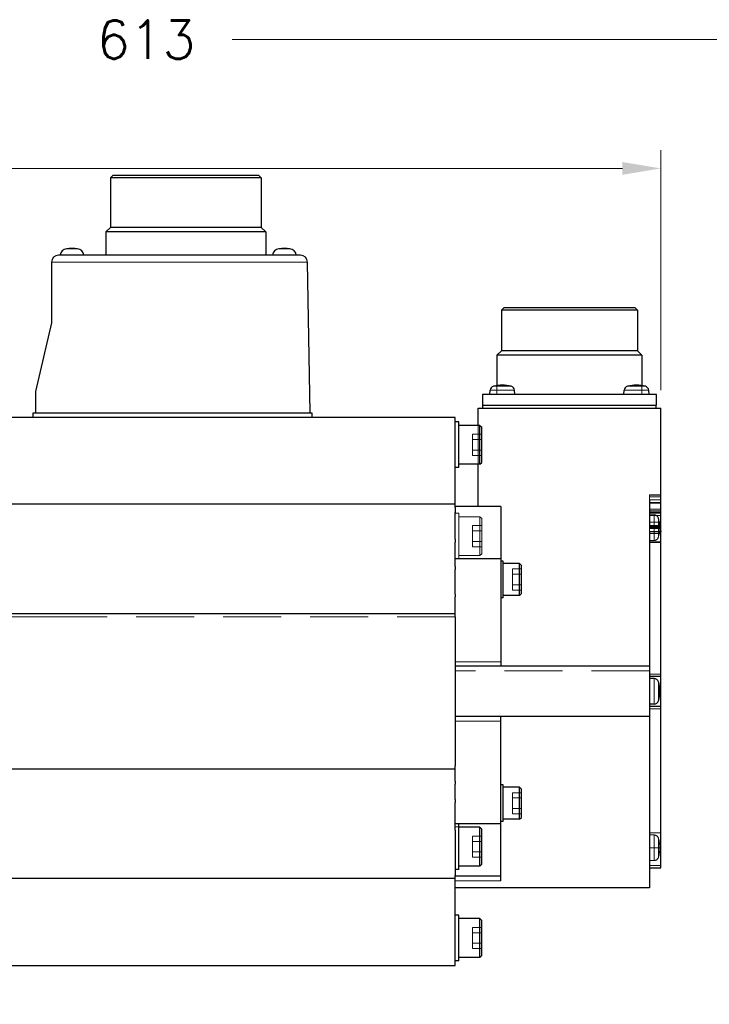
# Model space of a CAD drawing. Extents: x 47048 to 48775, y 4691 to 5879.
# Tile 5 of 28: x 47493 to 47644, y 5185 to 5401. Entities that reach past the tile are written whole.
import ezdxf

# ---------------------------------------------------------------- set-up
doc = ezdxf.new("R2010")
doc.units = 0
doc.header["$LTSCALE"] = 25.4
doc.linetypes.add('DASHED', pattern=[0.75, 0.5, -0.25])
doc.linetypes.add('DASHEDBIDOT', pattern=[12.4, 3, -3, 0.2, -3, 0.2, -3])
doc.layers.get('0').update_dxf_attribs({"linetype": 'CONTINUOUS'})
doc.layers.get('Defpoints').update_dxf_attribs({"linetype": 'CONTINUOUS'})
doc.layers.add('ATA-DIM', color=252, linetype='CONTINUOUS', lineweight=25)
doc.layers.add('Layer0000', color=7, linetype='CONTINUOUS', lineweight=25)
doc.styles.get("Standard").update_dxf_attribs({"font": 'simplex.shx'})
doc.dimstyles.new('ata_A1', dxfattribs={"dimtxt": 4.2, "dimasz": 4.2, "dimexe": 2, "dimexo": 2, "dimgap": 2, "dimtad": 0, "dimtih": 1, "dimtoh": 1, "dimdec": 6, "dimdsep": 46, "dimtxsty": 'Standard', "dimcen": 0, "dimclrd": 252, "dimclre": 252, "dimclrt": 4, "dimadec": 6, "dimazin": 2, "dimtfac": 1, "dimtdec": 6, "dimtofl": 0, "dimtmove": 0, "dimatfit": 3, "dimfxl": 0, "dimtolj": 1, "dimtzin": 0, "dimlwd": 0, "dimlwe": 0, "dimarcsym": 0})

# ---------------------------------------------------------------- blocks, each defined once
blk = doc.blocks.new('*D12137')
at = {"layer": 'ATA-DIM', "color": 252, "lineweight": 0}
for p, q in [((47208.04, 5328.39), (47208.04, 5372.42)), ((47633.84, 5319.89), (47633.84, 5372.42)), ((47216.44, 5368.42), (47400.14, 5368.42)), ((47625.44, 5368.42), (47441.74, 5368.42))]:
    blk.add_line(p, q, dxfattribs=at)
at = {"layer": 'ATA-DIM', "color": 252}
for points in [[(47216.44, 5369.82), (47216.44, 5367.02), (47208.04, 5368.42)], [(47625.44, 5367.02), (47625.44, 5369.82), (47633.84, 5368.42)]]:
    blk.add_solid(points, dxfattribs=at)
at = {"layer": 'Defpoints', "color": 0}
for p in [(47633.84, 5368.42), (47208.04, 5324.39), (47633.84, 5315.89)]:
    blk.add_point(p, dxfattribs=at)
at = {"layer": 'ATA-DIM', "color": 4, "ltscale": 0.2, "insert": (47420.94, 5368.42), "char_height": 8.4, "attachment_point": 5}
blk.add_mtext('\\A1;425.8', dxfattribs=at)
blk = doc.blocks.new('*D12136')
at = {"color": 0}
for p in [(47821.04, 5396.64), (47208.04, 5299.39), (47821.04, 5175.39)]:
    blk.add_point(p, dxfattribs=at)
at = {"layer": 'ATA-DIM', "color": 252, "lineweight": 0}
for p, q in [((47208.04, 5303.39), (47208.04, 5400.64)), ((47821.04, 5179.39), (47821.04, 5400.64)), ((47216.44, 5396.64), (47489.08, 5396.64)), ((47812.64, 5396.64), (47540, 5396.64))]:
    blk.add_line(p, q, dxfattribs=at)
at = {"layer": 'ATA-DIM', "color": 252}
for points in [[(47216.44, 5398.04), (47216.44, 5395.24), (47208.04, 5396.64)], [(47812.64, 5395.24), (47812.64, 5398.04), (47821.04, 5396.64)]]:
    blk.add_solid(points, dxfattribs=at)
at = {"layer": 'ATA-DIM', "color": 4, "ltscale": 0.2, "insert": (47493.08, 5400.84), "char_height": 8.4, "attachment_point": 1}
blk.add_mtext('\\A1;   613', dxfattribs=at)
blk = doc.blocks.new('*D12120')
at = {"color": 0}
for p in [(47821.04, 5396.64), (47208.04, 5299.39), (47821.04, 5175.39)]:
    blk.add_point(p, dxfattribs=at)
at = {"layer": 'ATA-DIM', "color": 252, "lineweight": 0}
for p, q in [((47208.04, 5303.39), (47208.04, 5400.64)), ((47821.04, 5179.39), (47821.04, 5400.64)), ((47216.44, 5396.64), (47489.08, 5396.64)), ((47812.64, 5396.64), (47540, 5396.64))]:
    blk.add_line(p, q, dxfattribs=at)
at = {"layer": 'ATA-DIM', "color": 252}
for points in [[(47216.44, 5398.04), (47216.44, 5395.24), (47208.04, 5396.64)], [(47812.64, 5395.24), (47812.64, 5398.04), (47821.04, 5396.64)]]:
    blk.add_solid(points, dxfattribs=at)
at = {"layer": 'ATA-DIM', "color": 4, "ltscale": 0.2, "insert": (47493.08, 5400.84), "char_height": 8.4, "attachment_point": 1}
blk.add_mtext('\\A1;   613', dxfattribs=at)

msp = doc.modelspace()

# ---------------------------------------------------------------- linework, layer by layer
at = {"layer": 'Layer0000', "color": 7, "linetype": 'Continuous', "lineweight": 25}
for p, q in [((47513.3476631, 5366.3936495), (47513.8476726, 5366.893659)), ((47513.3476631, 5366.3936495), (47513.3476631, 5355.5036495)), ((47546.3316631, 5366.3936495), (47513.3476631, 5366.3936495)), ((47545.8316631, 5366.8936495), (47513.8476631, 5366.8936495)), ((47546.3316631, 5366.3936495), (47545.8316536, 5366.893659)), ((47546.3316631, 5366.3936495), (47546.3316631, 5355.5036495)), ((47512.3396631, 5354.5036495), (47513.3476631, 5355.5036495)), ((47512.3396631, 5354.5036495), (47512.3396631, 5349.3936495)), ((47547.3396631, 5354.5036495), (47512.3396631, 5354.5036495)), ((47546.3316631, 5355.5036495), (47513.3476631, 5355.5036495)), ((47547.3396631, 5354.5036495), (47546.3316631, 5355.5036495)), ((47547.3396631, 5354.5036495), (47547.3396631, 5349.3936495)), ((47506.1415569, 5350.7896956), (47503.7377692, 5350.7896956)), ((47552.6415569, 5350.7896956), (47550.2377692, 5350.7896956)), ((47500.4396631, 5347.8936495), (47500.4396631, 5334.5936495)), ((47554.9656172, 5349.3936495), (47501.9396631, 5349.3936495)), ((47557.0418628, 5314.8936495), (47556.4653887, 5347.9198281)), ((47628.7146631, 5337.3936495), (47598.9646631, 5337.3936495)), ((47598.9646631, 5337.3936495), (47598.9646631, 5328.4936495)), ((47598.9646653, 5337.3936517), (47599.4646648, 5337.8936512)), ((47628.2146631, 5337.8936495), (47599.4646631, 5337.8936495)), ((47628.7146609, 5337.3936517), (47628.2146614, 5337.8936512)), ((47628.7146631, 5337.3936495), (47628.7146631, 5328.4936495)), ((47500.4396631, 5334.5936495), (47496.9396631, 5319.5936495)), ((47597.9646641, 5327.4936505), (47598.9646653, 5328.4936517)), ((47628.7146631, 5328.4936495), (47598.9646631, 5328.4936495)), ((47629.714662, 5327.4936505), (47628.7146609, 5328.4936517)), ((47597.9646631, 5327.4936495), (47597.9646631, 5320.8808935)), ((47629.7146631, 5327.4936495), (47597.9646631, 5327.4936495)), ((47629.7146631, 5327.4936495), (47629.7146631, 5320.8808935)), ((47496.9396631, 5319.5936495), (47496.9396631, 5314.8936495)), ((47596.4096631, 5318.8936499), (47596.4918673, 5319.8332487)), ((47601.909663, 5318.8936499), (47601.8274588, 5319.8332487)), ((47625.7696631, 5318.8936499), (47625.8518673, 5319.8332487)), ((47631.269663, 5318.8936499), (47631.1874588, 5319.8332487)), ((47594.7896631, 5318.8936495), (47594.7896631, 5316.5936495)), ((47632.8896631, 5318.8936495), (47594.7896631, 5318.8936495)), ((47632.8896631, 5316.5936495), (47632.8896631, 5318.8936495)), ((47593.8396631, 5315.8936495), (47633.8396631, 5315.8936495)), ((47593.8396631, 5312.1436495), (47593.8396631, 5315.8936495)), ((47594.7896631, 5316.5936495), (47632.8896631, 5316.5936495)), ((47594.8396631, 5316.5936495), (47594.8396631, 5315.8936495)), ((47632.8396631, 5315.8936495), (47632.8396631, 5316.5936495)), ((47633.8396631, 5295.8692377), (47633.8396631, 5315.8936495)), ((47588.8396631, 5313.8936495), (47434.8396631, 5313.8936495)), ((47496.4396631, 5314.8936495), (47557.4396631, 5314.8936495)), ((47496.4396631, 5313.8936495), (47496.4396631, 5314.8936495)), ((47557.4396631, 5314.8936495), (47557.4396631, 5313.8936495)), ((47588.8396631, 5313.1936495), (47588.8396631, 5313.8936495)), ((47588.8396631, 5298.5590724), (47588.8396631, 5313.1936495)), ((47589.6396631, 5312.8936495), (47588.8396631, 5312.8936495)), ((47589.6396631, 5302.8936495), (47589.6396631, 5312.8936495)), ((47594.2396631, 5312.1436495), (47589.6396631, 5312.1436495)), ((47594.2396631, 5312.1436495), (47594.6396731, 5311.7436395)), ((47594.2396631, 5303.6436495), (47594.2396631, 5312.1436495)), ((47594.6396631, 5304.0436495), (47594.6396631, 5311.7436495)), ((47589.6396631, 5302.8936495), (47588.8396631, 5302.8936495)), ((47594.2396631, 5303.6436495), (47589.6396631, 5303.6436495)), ((47593.8396631, 5294.3936495), (47593.8396631, 5303.6436495)), ((47594.2396631, 5303.6436495), (47594.6396731, 5304.0436595)), ((47588.8396631, 5297.1182523), (47588.8396631, 5298.5590724)), ((47588.8396631, 5295.5065527), (47588.8396631, 5297.1182523)), ((47631.3396631, 5295.8692377), (47631.3396631, 5289.6610577)), ((47633.8396631, 5295.1692377), (47633.8396631, 5295.8692377)), ((47588.8396631, 5294.8936495), (47434.8396631, 5294.8936495)), ((47588.8396631, 5294.8936495), (47588.8396631, 5295.5065527)), ((47588.8396631, 5294.1936495), (47588.8396631, 5294.8936495)), ((47598.8396631, 5294.3936495), (47588.8396631, 5294.3936495)), ((47588.8396631, 5294.1936495), (47588.8396631, 5293.0696317)), ((47598.8396631, 5294.3936495), (47598.8396631, 5291.3936495)), ((47631.3396631, 5295.1692377), (47633.8396631, 5295.1692377)), ((47633.8396631, 5293.8329893), (47633.8396631, 5295.1692377)), ((47633.8396631, 5293.4290763), (47633.8396631, 5293.8329893)), ((47588.8396631, 5292.3700581), (47588.8396631, 5293.0696317)), ((47588.8396631, 5291.9677827), (47588.8396631, 5292.3700581)), ((47588.8396631, 5290.8372011), (47588.8396631, 5291.9677827)), ((47631.3396631, 5293.4290763), (47633.8396631, 5293.4290763)), ((47631.3396631, 5292.5401754), (47632.3632983, 5292.5401754)), ((47633.8396631, 5293.0627646), (47633.8396631, 5293.4290763)), ((47633.8396631, 5292.3937507), (47633.8396631, 5293.0627646)), ((47633.8396631, 5290.9838965), (47633.8396631, 5292.3937507)), ((47588.8396631, 5288.5547242), (47588.8396631, 5290.8372011)), ((47598.8396631, 5291.3936495), (47598.8396631, 5287.1990545)), ((47631.3396631, 5290.2149667), (47633.8396631, 5290.2149667)), ((47631.3396631, 5289.6610577), (47633.8396631, 5289.6610577)), ((47633.8396631, 5290.2149667), (47633.8396631, 5290.9838965)), ((47633.8396631, 5290.1572052), (47633.8396631, 5290.2149667)), ((47633.8396631, 5289.7487018), (47633.8396631, 5290.1572052)), ((47633.8396631, 5289.6610577), (47633.8396631, 5289.7487018)), ((47633.8396631, 5289.0824261), (47633.8396631, 5289.6610577)), ((47588.8396631, 5288.2595299), (47588.8396631, 5288.5547242)), ((47588.8396631, 5287.9172409), (47588.8396631, 5288.2595299)), ((47588.8396631, 5287.2176674), (47588.8396631, 5287.9172409)), ((47588.8396631, 5287.2176674), (47588.8396631, 5286.5696317)), ((47598.8396631, 5287.1990545), (47598.8396631, 5285.7350806)), ((47631.3396631, 5288.8509709), (47631.3396631, 5287.3865815)), ((47633.8396631, 5288.8509709), (47631.3396631, 5288.8509709)), ((47631.3396631, 5287.3865815), (47631.3396631, 5261.0322037)), ((47633.8396631, 5289.0824261), (47633.8396631, 5288.8509709)), ((47633.8396631, 5286.6594072), (47633.8396631, 5288.8509709)), ((47588.8396631, 5285.8700581), (47588.8396631, 5286.5696317)), ((47588.8396631, 5285.6194191), (47588.8396631, 5285.8700581)), ((47588.8396631, 5284.5620475), (47588.8396631, 5285.6194191)), ((47598.8396631, 5285.7350806), (47598.8396631, 5283.5310121)), ((47633.8396631, 5257.6925413), (47633.8396631, 5286.6594072)), ((47588.8396631, 5282.4922588), (47588.8396631, 5284.5620475)), ((47598.8396631, 5282.8936495), (47588.8396631, 5282.8936495)), ((47598.8396631, 5283.5310121), (47598.8396631, 5282.8936495)), ((47598.8396631, 5282.8936495), (47598.8396631, 5279.8936495)), ((47588.8396631, 5282.1263357), (47588.8396631, 5282.4922588)), ((47588.8396631, 5281.9172409), (47588.8396631, 5282.1263357)), ((47588.8396631, 5281.2176674), (47588.8396631, 5281.9172409)), ((47588.8396631, 5281.2176674), (47588.8396631, 5280.5696317)), ((47599.3396631, 5282.3936495), (47598.8396631, 5282.3936495)), ((47599.3396631, 5274.3936495), (47599.3396631, 5282.3936495)), ((47602.9396631, 5281.8936495), (47599.3396631, 5281.8936495)), ((47602.9396631, 5274.8936495), (47602.9396631, 5281.8936495)), ((47602.9396707, 5281.8936419), (47603.3396683, 5281.4936443)), ((47603.3396631, 5275.2936495), (47603.3396631, 5281.4936495)), ((47588.8396631, 5279.8700581), (47588.8396631, 5280.5696317)), ((47588.8396631, 5279.7269926), (47588.8396631, 5279.8700581)), ((47588.8396631, 5278.7375733), (47588.8396631, 5279.7269926)), ((47588.8396631, 5276.4619985), (47588.8396631, 5278.7375733)), ((47598.8396631, 5279.8936495), (47598.8396631, 5278.3936495)), ((47588.8396631, 5276.0257214), (47588.8396631, 5276.4619985)), ((47598.8396631, 5278.3936495), (47598.8396631, 5260.3936495)), ((47588.8396631, 5275.9172409), (47588.8396631, 5276.0257214)), ((47588.8396631, 5275.2176674), (47588.8396631, 5275.9172409)), ((47588.8396631, 5275.2176674), (47588.8396631, 5274.5696317)), ((47588.8396631, 5273.8700581), (47588.8396631, 5274.5696317)), ((47599.3396631, 5274.3936495), (47598.8396631, 5274.3936495)), ((47602.9396631, 5274.8936495), (47599.3396631, 5274.8936495)), ((47602.9396707, 5274.8936571), (47603.3396683, 5275.2936547)), ((47588.8396631, 5273.8082327), (47588.8396631, 5273.8700581)), ((47588.8396631, 5272.8870692), (47588.8396631, 5273.8082327)), ((47588.8396631, 5271.3895309), (47588.8396631, 5272.8870692)), ((47588.8396631, 5270.8936495), (47434.8396631, 5270.8936495)), ((47588.8396631, 5270.8936495), (47588.8396631, 5271.3895309)), ((47588.8396631, 5270.1936495), (47588.8396631, 5270.8936495)), ((47588.8396631, 5270.1936495), (47588.8396631, 5237.5936495)), ((47631.3396631, 5259.3936495), (47588.8396631, 5259.3936495)), ((47598.8396631, 5260.3936495), (47598.8396631, 5259.3936495)), ((47631.3396631, 5261.0322037), (47631.3396631, 5259.3936495)), ((47631.3396631, 5259.3936495), (47631.3396631, 5258.3936495)), ((47631.3396631, 5258.3936495), (47631.3396631, 5249.3936495)), ((47633.8396631, 5257.1436495), (47631.3396631, 5257.1436495)), ((47633.8396631, 5257.1436495), (47633.8396631, 5257.6925413)), ((47633.8396631, 5250.6436495), (47633.8396631, 5257.1436495)), ((47632.3632983, 5256.6936495), (47631.3396631, 5256.6936495)), ((47632.3632983, 5251.0936495), (47631.3396631, 5251.0936495)), ((47631.3396631, 5250.6436495), (47633.8396631, 5250.6436495)), ((47633.8396631, 5250.0947577), (47633.8396631, 5250.6436495)), ((47631.3396631, 5248.3936495), (47588.8396631, 5248.3936495)), ((47598.8396631, 5247.3936495), (47598.8396631, 5248.3936495)), ((47631.3396631, 5249.3936495), (47631.3396631, 5248.3936495)), ((47631.3396631, 5248.3936495), (47631.3396631, 5246.7550953)), ((47633.8396631, 5215.2298302), (47633.8396631, 5250.0947577)), ((47598.8396631, 5229.3936495), (47598.8396631, 5247.3936495)), ((47631.3396631, 5246.7550953), (47631.3396631, 5215.0440544)), ((47588.8396631, 5236.8936495), (47588.8396631, 5237.5936495)), ((47588.8396631, 5236.8936495), (47434.8396631, 5236.8936495)), ((47588.8396631, 5236.3977681), (47588.8396631, 5236.8936495)), ((47588.8396631, 5235.8776312), (47588.8396631, 5236.3977681)), ((47588.8396631, 5234.9678708), (47588.8396631, 5235.8776312)), ((47588.8396631, 5234.9172409), (47588.8396631, 5234.9678708)), ((47588.8396631, 5234.2176674), (47588.8396631, 5234.9172409)), ((47588.8396631, 5234.2176674), (47588.8396631, 5233.5696317)), ((47588.8396631, 5232.8700581), (47588.8396631, 5233.5696317)), ((47599.3396631, 5233.3936495), (47598.8396631, 5233.3936495)), ((47599.3396631, 5225.3936495), (47599.3396631, 5233.3936495)), ((47588.8396631, 5232.7755831), (47588.8396631, 5232.8700581)), ((47588.8396631, 5232.3276132), (47588.8396631, 5232.7755831)), ((47588.8396631, 5231.9719297), (47588.8396631, 5232.3276132)), ((47588.8396631, 5231.0166018), (47588.8396631, 5231.9719297)), ((47602.9396631, 5232.8936495), (47599.3396631, 5232.8936495)), ((47602.9396631, 5225.8936495), (47602.9396631, 5232.8936495)), ((47602.9396707, 5232.8936419), (47603.3396683, 5232.4936443)), ((47603.3396631, 5226.2936495), (47603.3396631, 5232.4936495)), ((47588.8396631, 5230.9172409), (47588.8396631, 5231.0166018)), ((47588.8396631, 5230.2176674), (47588.8396631, 5230.9172409)), ((47588.8396631, 5230.2176674), (47588.8396631, 5229.5696317)), ((47588.8396631, 5228.8700581), (47588.8396631, 5229.5696317)), ((47598.8396631, 5227.8936495), (47598.8396631, 5229.3936495)), ((47588.8396631, 5228.7149534), (47588.8396631, 5228.8700581)), ((47588.8396631, 5228.3138114), (47588.8396631, 5228.7149534)), ((47588.8396631, 5228.024304), (47588.8396631, 5228.3138114)), ((47588.8396631, 5227.1162772), (47588.8396631, 5228.024304)), ((47588.8396631, 5224.0957221), (47588.8396631, 5227.1162772)), ((47598.8396631, 5224.8936495), (47598.8396631, 5227.8936495)), ((47589.6396631, 5224.8936495), (47588.8396631, 5224.8936495)), ((47598.8396631, 5224.8936495), (47589.6396631, 5224.8936495)), ((47589.6396631, 5214.8936495), (47589.6396631, 5224.8936495)), ((47599.3396631, 5225.3936495), (47598.8396631, 5225.3936495)), ((47598.8396631, 5224.256287), (47598.8396631, 5224.8936495)), ((47602.9396631, 5225.8936495), (47599.3396631, 5225.8936495)), ((47602.9396707, 5225.8936571), (47603.3396683, 5226.2936547)), ((47588.8396631, 5223.4895043), (47588.8396631, 5224.0957221)), ((47588.8396631, 5223.4895043), (47588.8396631, 5213.5936495)), ((47594.2396631, 5224.1436495), (47589.6396631, 5224.1436495)), ((47594.2396631, 5224.1436495), (47594.6396731, 5223.7436395)), ((47594.2396631, 5215.6436495), (47594.2396631, 5224.1436495)), ((47594.6396631, 5216.0436495), (47594.6396631, 5223.7436495)), ((47598.8396631, 5222.0522184), (47598.8396631, 5224.256287)), ((47598.8396631, 5220.5882445), (47598.8396631, 5222.0522184)), ((47598.8396631, 5216.3936495), (47598.8396631, 5220.5882445)), ((47594.2396631, 5215.6436495), (47594.6396731, 5216.0436595)), ((47598.8396631, 5213.3936495), (47598.8396631, 5216.3936495)), ((47589.6396631, 5214.8936495), (47588.8396631, 5214.8936495)), ((47594.2396631, 5215.6436495), (47589.6396631, 5215.6436495)), ((47631.3396631, 5215.2274341), (47633.8396631, 5215.2274341)), ((47631.3396631, 5215.0440544), (47631.3396631, 5213.0769862)), ((47633.8396631, 5215.2274341), (47633.8396631, 5215.2298302)), ((47588.8396631, 5212.8936495), (47434.8396631, 5212.8936495)), ((47588.8396631, 5212.8936495), (47588.8396631, 5213.5936495)), ((47598.8396631, 5213.3936495), (47588.8396631, 5213.3936495)), ((47588.8396631, 5212.2807463), (47588.8396631, 5212.8936495)), ((47588.8396631, 5210.6690467), (47588.8396631, 5212.2807463)), ((47598.8396631, 5212.3936495), (47598.8396631, 5213.3936495)), ((47631.3396631, 5213.0769862), (47631.3396631, 5211.8936495)), ((47631.3396631, 5211.8936495), (47631.3396631, 5210.8936495)), ((47631.3396631, 5210.8936495), (47588.8396631, 5210.8936495)), ((47588.8396631, 5209.2282266), (47588.8396631, 5210.6690467)), ((47588.8396631, 5194.5936495), (47588.8396631, 5209.2282266)), ((47589.6396631, 5204.8936495), (47588.8396631, 5204.8936495)), ((47589.6396631, 5194.8936495), (47589.6396631, 5204.8936495)), ((47594.2396631, 5204.1436495), (47589.6396631, 5204.1436495)), ((47594.2396631, 5204.1436495), (47594.6396731, 5203.7436395)), ((47594.2396631, 5195.6436495), (47594.2396631, 5204.1436495)), ((47594.6396631, 5196.0436495), (47594.6396631, 5203.7436495)), ((47589.6396631, 5194.8936495), (47588.8396631, 5194.8936495)), ((47588.8396631, 5193.8936495), (47588.8396631, 5194.5936495)), ((47594.2396631, 5195.6436495), (47589.6396631, 5195.6436495)), ((47594.2396631, 5195.6436495), (47594.6396731, 5196.0436595)), ((47434.8396631, 5193.8936495), (47588.8396631, 5193.8936495))]:
    msp.add_line(p, q, dxfattribs=at)
at = {"layer": 'Layer0000', "color": 7, "linetype": 'DASHED', "lineweight": 18}
for p, q in [((47513.3476631, 5366.3936495), (47529.8396631, 5366.3936495)), ((47529.8396631, 5366.3936495), (47546.3316631, 5366.3936495)), ((47512.3396631, 5354.5036495), (47529.8396631, 5354.5036495)), ((47513.3476631, 5355.5036495), (47529.8396631, 5355.5036495)), ((47529.8396631, 5355.5036495), (47546.3316631, 5355.5036495)), ((47529.8396631, 5354.5036495), (47547.3396631, 5354.5036495)), ((47506.1415569, 5350.7896956), (47503.7377692, 5350.7896956)), ((47503.7377692, 5350.7896956), (47504.9396631, 5350.7896956)), ((47503.7377692, 5350.7896956), (47504.9396631, 5350.7896956)), ((47504.9396631, 5350.7896956), (47506.1415569, 5350.7896956)), ((47504.9396631, 5350.7896956), (47506.1415569, 5350.7896956)), ((47552.6415569, 5350.7896956), (47550.2377692, 5350.7896956)), ((47550.2377692, 5350.7896956), (47551.4396631, 5350.7896956)), ((47550.2377692, 5350.7896956), (47551.4396631, 5350.7896956)), ((47551.4396631, 5350.7896956), (47552.6415569, 5350.7896956)), ((47551.4396631, 5350.7896956), (47552.6415569, 5350.7896956)), ((47598.9646631, 5337.3936495), (47613.8396631, 5337.3936495)), ((47613.8396631, 5337.3936495), (47628.7146631, 5337.3936495)), ((47598.9646631, 5328.4936495), (47613.8396631, 5328.4936495)), ((47613.8396631, 5328.4936495), (47628.7146631, 5328.4936495)), ((47597.9646631, 5327.4936495), (47613.8396631, 5327.4936495)), ((47613.8396631, 5327.4936495), (47629.7146631, 5327.4936495)), ((47597.9646631, 5320.8808935), (47597.9646631, 5318.8936495)), ((47629.7146631, 5320.8808935), (47629.7146631, 5318.8936495)), ((47593.8396631, 5303.6436495), (47593.8396631, 5312.1436495)), ((47594.2396631, 5312.1436495), (47594.2396631, 5307.8936495)), ((47592.6396631, 5310.2030506), (47592.6396631, 5309.04835)), ((47592.6396631, 5310.2030506), (47594.6396631, 5310.2030506)), ((47592.6396631, 5309.04835), (47594.6396631, 5309.04835)), ((47592.6396631, 5309.04835), (47592.6396631, 5306.738949)), ((47594.6396631, 5309.04835), (47592.6396631, 5309.04835)), ((47592.6396631, 5306.738949), (47594.6396631, 5306.738949)), ((47592.6396631, 5306.738949), (47592.6396631, 5305.5842484)), ((47592.6396631, 5306.738949), (47594.6396631, 5306.738949)), ((47594.2396631, 5307.8936495), (47594.2396631, 5303.6436495)), ((47592.6396631, 5305.5842484), (47594.6396631, 5305.5842484)), ((47631.3396631, 5296.9581444), (47633.8396631, 5296.9581444)), ((47631.3396631, 5296.9581444), (47633.8396631, 5296.9581444)), ((47631.3396631, 5296.5188046), (47631.3396631, 5296.9581444)), ((47631.3396631, 5296.8751158), (47631.3396631, 5296.9581444)), ((47631.3396631, 5295.2332439), (47631.3396631, 5296.8751158)), ((47631.3396631, 5293.8329893), (47631.3396631, 5296.5188046)), ((47631.3396631, 5295.1692377), (47631.3396631, 5295.8692377)), ((47593.8396631, 5294.3936495), (47598.8396631, 5294.3936495)), ((47598.8396631, 5294.3936495), (47598.8396631, 5289.0824261)), ((47631.3396631, 5295.1692377), (47631.3396631, 5295.2332439)), ((47631.3396631, 5293.3936495), (47631.3396631, 5293.8329893)), ((47589.6396631, 5292.8936495), (47588.8396631, 5292.8936495)), ((47589.6396631, 5282.8936495), (47589.6396631, 5292.8936495)), ((47594.2396631, 5292.1436495), (47589.6396631, 5292.1436495)), ((47594.2396631, 5292.1436495), (47594.6396731, 5291.7436395)), ((47594.2396631, 5292.1436495), (47594.2396631, 5287.8936495)), ((47594.2396631, 5283.6436495), (47594.2396631, 5292.1436495)), ((47594.6396631, 5284.0436495), (47594.6396631, 5291.7436495)), ((47631.3396631, 5292.9136495), (47631.3396631, 5293.4290763)), ((47631.3396631, 5293.0627646), (47631.3396631, 5293.4290763)), ((47631.3396631, 5293.3936495), (47633.8396631, 5293.3936495)), ((47631.3396631, 5292.3937507), (47631.3396631, 5293.0627646)), ((47631.3396631, 5292.9136495), (47633.8396631, 5292.9136495)), ((47631.3396631, 5290.9838965), (47631.3396631, 5292.3937507)), ((47592.6396631, 5290.2030506), (47592.6396631, 5289.04835)), ((47592.6396631, 5290.2030506), (47594.6396631, 5290.2030506)), ((47631.3396631, 5286.4901755), (47631.3396631, 5290.9838965)), ((47631.3396631, 5289.9063084), (47631.3396631, 5290.2149667)), ((47631.3396631, 5290.1572052), (47631.3396631, 5290.2149667)), ((47631.3396631, 5289.7487022), (47631.3396631, 5290.1572052)), ((47631.3396631, 5288.4964542), (47631.3396631, 5289.9063084)), ((47631.3396631, 5289.6610577), (47631.3396631, 5289.7487022)), ((47633.8396631, 5289.6610577), (47631.3396631, 5289.6610577)), ((47592.6396631, 5289.04835), (47594.6396631, 5289.04835)), ((47592.6396631, 5289.04835), (47592.6396631, 5286.738949)), ((47594.6396631, 5289.04835), (47592.6396631, 5289.04835)), ((47594.2396631, 5287.8936495), (47594.2396631, 5283.6436495)), ((47598.8396631, 5289.0824261), (47598.8396631, 5287.3865818)), ((47598.8396631, 5261.0322037), (47598.8396631, 5287.3865818)), ((47631.3396631, 5288.8509709), (47631.3396631, 5286.6594072)), ((47631.3396631, 5288.8509709), (47633.8396631, 5288.8509709)), ((47631.3396631, 5286.4901754), (47631.3396631, 5288.4964542)), ((47592.6396631, 5286.738949), (47594.6396631, 5286.738949)), ((47592.6396631, 5286.738949), (47592.6396631, 5285.5842484)), ((47592.6396631, 5286.738949), (47594.6396631, 5286.738949)), ((47592.6396631, 5285.5842484), (47594.6396631, 5285.5842484)), ((47631.3396631, 5286.9401754), (47632.3632983, 5286.9401754)), ((47631.3396631, 5286.6594072), (47631.3396631, 5257.6925413)), ((47631.3396631, 5286.4901755), (47633.8396631, 5286.4901755)), ((47631.3396631, 5286.4901754), (47633.8396631, 5286.4901754)), ((47594.2396631, 5283.6436495), (47589.6396631, 5283.6436495)), ((47594.2396631, 5283.6436495), (47594.6396731, 5284.0436595)), ((47598.8396631, 5278.3936495), (47598.8396631, 5282.3936495)), ((47598.8396631, 5278.3936495), (47598.8396631, 5282.3936495)), ((47601.3396631, 5280.7030506), (47601.3396631, 5279.54835)), ((47601.3396631, 5280.7030506), (47603.3396631, 5280.7030506)), ((47601.3396631, 5280.7030506), (47601.3396631, 5279.54835)), ((47601.3396631, 5280.7030506), (47603.3396631, 5280.7030506)), ((47602.9396631, 5281.8936495), (47602.9396631, 5278.3936495)), ((47602.9396631, 5274.8936495), (47602.9396631, 5281.8936495)), ((47602.9396631, 5281.8936495), (47602.9396631, 5278.3936495)), ((47601.3396631, 5279.54835), (47603.3396631, 5279.54835)), ((47601.3396631, 5279.54835), (47601.3396631, 5277.238949)), ((47603.3396631, 5279.54835), (47601.3396631, 5279.54835)), ((47601.3396631, 5279.54835), (47603.3396631, 5279.54835)), ((47601.3396631, 5279.54835), (47601.3396631, 5277.238949)), ((47603.3396631, 5279.54835), (47601.3396631, 5279.54835)), ((47598.8396631, 5274.3936495), (47598.8396631, 5278.3936495)), ((47598.8396631, 5274.3936495), (47598.8396631, 5278.3936495)), ((47601.3396631, 5277.238949), (47603.3396631, 5277.238949)), ((47601.3396631, 5277.238949), (47601.3396631, 5276.0842484)), ((47601.3396631, 5277.238949), (47603.3396631, 5277.238949)), ((47601.3396631, 5277.238949), (47603.3396631, 5277.238949)), ((47601.3396631, 5277.238949), (47601.3396631, 5276.0842484)), ((47601.3396631, 5277.238949), (47603.3396631, 5277.238949)), ((47602.9396631, 5278.3936495), (47602.9396631, 5274.8936495)), ((47602.9396631, 5278.3936495), (47602.9396631, 5274.8936495)), ((47601.3396631, 5276.0842484), (47603.3396631, 5276.0842484)), ((47601.3396631, 5276.0842484), (47603.3396631, 5276.0842484)), ((47598.8396631, 5259.3936495), (47598.8396631, 5261.0322037)), ((47631.3396631, 5257.6925413), (47631.3396631, 5257.1436495)), ((47631.3396631, 5257.1436495), (47631.3396631, 5250.6436495)), ((47631.3396631, 5250.6436495), (47631.3396631, 5250.0947577)), ((47598.8396631, 5246.7550953), (47598.8396631, 5248.3936495)), ((47631.3396631, 5250.0947577), (47631.3396631, 5215.2298302)), ((47598.8396631, 5215.0440544), (47598.8396631, 5246.7550953)), ((47598.8396631, 5229.3936495), (47598.8396631, 5233.3936495)), ((47598.8396631, 5229.3936495), (47598.8396631, 5233.3936495)), ((47601.3396631, 5231.7030506), (47601.3396631, 5230.54835)), ((47601.3396631, 5231.7030506), (47603.3396631, 5231.7030506)), ((47601.3396631, 5231.7030506), (47601.3396631, 5230.54835)), ((47601.3396631, 5231.7030506), (47603.3396631, 5231.7030506)), ((47602.9396631, 5232.8936495), (47602.9396631, 5229.3936495)), ((47602.9396631, 5225.8936495), (47602.9396631, 5232.8936495)), ((47602.9396631, 5232.8936495), (47602.9396631, 5229.3936495)), ((47598.8396631, 5225.3936495), (47598.8396631, 5229.3936495)), ((47598.8396631, 5225.3936495), (47598.8396631, 5229.3936495)), ((47601.3396631, 5230.54835), (47603.3396631, 5230.54835)), ((47601.3396631, 5230.54835), (47601.3396631, 5228.238949)), ((47603.3396631, 5230.54835), (47601.3396631, 5230.54835)), ((47601.3396631, 5230.54835), (47603.3396631, 5230.54835)), ((47601.3396631, 5230.54835), (47601.3396631, 5228.238949)), ((47603.3396631, 5230.54835), (47601.3396631, 5230.54835)), ((47602.9396631, 5229.3936495), (47602.9396631, 5225.8936495)), ((47602.9396631, 5229.3936495), (47602.9396631, 5225.8936495)), ((47601.3396631, 5228.238949), (47603.3396631, 5228.238949)), ((47601.3396631, 5228.238949), (47601.3396631, 5227.0842484)), ((47601.3396631, 5228.238949), (47603.3396631, 5228.238949)), ((47601.3396631, 5228.238949), (47603.3396631, 5228.238949)), ((47601.3396631, 5228.238949), (47601.3396631, 5227.0842484)), ((47601.3396631, 5228.238949), (47603.3396631, 5228.238949)), ((47601.3396631, 5227.0842484), (47603.3396631, 5227.0842484)), ((47601.3396631, 5227.0842484), (47603.3396631, 5227.0842484)), ((47594.2396631, 5224.1436495), (47594.2396631, 5219.8936495)), ((47631.3396631, 5222.8936495), (47633.8396631, 5222.8936495)), ((47631.3396631, 5222.8936495), (47631.3396631, 5219.6436495)), ((47592.6396631, 5222.2030506), (47592.6396631, 5221.04835)), ((47592.6396631, 5222.2030506), (47594.6396631, 5222.2030506)), ((47592.6396631, 5221.04835), (47594.6396631, 5221.04835)), ((47592.6396631, 5221.04835), (47592.6396631, 5218.738949)), ((47594.6396631, 5221.04835), (47592.6396631, 5221.04835)), ((47632.3632983, 5222.4436495), (47631.3396631, 5222.4436495)), ((47592.6396631, 5218.738949), (47594.6396631, 5218.738949)), ((47592.6396631, 5218.738949), (47592.6396631, 5217.5842484)), ((47592.6396631, 5218.738949), (47594.6396631, 5218.738949)), ((47594.2396631, 5219.8936495), (47594.2396631, 5215.6436495)), ((47631.3396631, 5219.6436495), (47631.3396631, 5215.7274341)), ((47592.6396631, 5217.5842484), (47594.6396631, 5217.5842484)), ((47632.3632983, 5216.8436495), (47631.3396631, 5216.8436495)), ((47598.8396631, 5213.0769862), (47598.8396631, 5215.0440544)), ((47631.3396631, 5215.7274341), (47631.3396631, 5215.2274341)), ((47631.3396631, 5215.2298302), (47631.3396631, 5215.2274341)), ((47598.8396631, 5212.3936495), (47598.8396631, 5213.0769862)), ((47594.2396631, 5204.1436495), (47594.2396631, 5199.8936495)), ((47592.6396631, 5202.2030506), (47592.6396631, 5201.04835)), ((47592.6396631, 5202.2030506), (47594.6396631, 5202.2030506)), ((47592.6396631, 5201.04835), (47594.6396631, 5201.04835)), ((47592.6396631, 5201.04835), (47592.6396631, 5198.738949)), ((47594.6396631, 5201.04835), (47592.6396631, 5201.04835)), ((47592.6396631, 5198.738949), (47594.6396631, 5198.738949)), ((47592.6396631, 5198.738949), (47592.6396631, 5197.5842484)), ((47592.6396631, 5198.738949), (47594.6396631, 5198.738949)), ((47594.2396631, 5199.8936495), (47594.2396631, 5195.6436495)), ((47592.6396631, 5197.5842484), (47594.6396631, 5197.5842484))]:
    msp.add_line(p, q, dxfattribs=at)
at = {"layer": 'Layer0000', "color": 251, "linetype": 'DASHEDBIDOT', "lineweight": 18}
for p, q in [((47500.4398915, 5347.9198281), (47556.4653887, 5347.9198281)), ((47601.8274588, 5319.8332483), (47596.4918673, 5319.8332483)), ((47601.1098643, 5320.7064997), (47597.2094618, 5320.7064997)), ((47631.1874588, 5319.8332483), (47625.8518673, 5319.8332483)), ((47630.4698643, 5320.7064997), (47626.5694618, 5320.7064997)), ((47633.8396631, 5295.8692377), (47631.3396631, 5295.8692377)), ((47631.3396631, 5293.8329893), (47633.8396631, 5293.8329893)), ((47631.3396631, 5293.0627646), (47633.8396631, 5293.0627646)), ((47632.3632983, 5292.5401754), (47632.3632983, 5290.2149667)), ((47632.8842677, 5292.3937507), (47633.8396631, 5292.3937507)), ((47633.3172375, 5291.8401754), (47633.3172375, 5290.2149667)), ((47631.3396631, 5290.1572052), (47633.8396631, 5290.1572052)), ((47631.3396631, 5289.7487018), (47633.8396631, 5289.7487018)), ((47633.5282883, 5290.9838965), (47633.8396631, 5290.9838965)), ((47633.8396631, 5286.6594072), (47631.3396631, 5286.6594072)), ((47434.8396631, 5270.1936495), (47588.8396631, 5270.1936495)), ((47633.8396631, 5257.6925413), (47631.3396631, 5257.6925413)), ((47632.3632983, 5251.0936495), (47632.3632983, 5256.6936495)), ((47633.3172375, 5251.7936495), (47633.3172375, 5255.9936495)), ((47633.8396631, 5250.0947577), (47631.3396631, 5250.0947577)), ((47633.8396631, 5215.2298302), (47631.3396631, 5215.2298302)), ((47598.8396631, 5212.3936495), (47588.8396631, 5212.3936495))]:
    msp.add_line(p, q, dxfattribs=at)
at = {"layer": 'Layer0000', "color": 251, "linetype": 'DASHED', "lineweight": 18}
for p, q in [((47556.4653887, 5347.9198281), (47500.4398915, 5347.9198281)), ((47601.8274588, 5319.8332483), (47596.4918673, 5319.8332483)), ((47596.4918673, 5319.8332483), (47599.1596631, 5319.8332483)), ((47596.4918673, 5319.8332483), (47599.1596631, 5319.8332483)), ((47601.1098643, 5320.7064997), (47597.2094618, 5320.7064997)), ((47597.2094618, 5320.7064997), (47599.1596631, 5320.7064997)), ((47597.2094618, 5320.7064997), (47599.1596631, 5320.7064997)), ((47599.1596631, 5320.7064997), (47601.1098643, 5320.7064997)), ((47599.1596631, 5320.7064997), (47601.1098643, 5320.7064997)), ((47599.1596631, 5319.8332483), (47601.8274588, 5319.8332483)), ((47599.1596631, 5319.8332483), (47601.8274588, 5319.8332483)), ((47631.1874588, 5319.8332483), (47625.8518673, 5319.8332483)), ((47625.8518673, 5319.8332483), (47628.5196631, 5319.8332483)), ((47625.8518673, 5319.8332483), (47628.5196631, 5319.8332483)), ((47630.4698643, 5320.7064997), (47626.5694618, 5320.7064997)), ((47626.5694618, 5320.7064997), (47628.5196631, 5320.7064997)), ((47626.5694618, 5320.7064997), (47628.5196631, 5320.7064997)), ((47628.5196631, 5320.7064997), (47630.4698643, 5320.7064997)), ((47628.5196631, 5320.7064997), (47630.4698643, 5320.7064997)), ((47628.5196631, 5319.8332483), (47631.1874588, 5319.8332483)), ((47628.5196631, 5319.8332483), (47631.1874588, 5319.8332483)), ((47631.3396631, 5296.8751158), (47633.8396631, 5296.8751158)), ((47631.3396631, 5296.8751158), (47633.8396631, 5296.8751158)), ((47631.3396631, 5296.5188046), (47633.8396631, 5296.5188046)), ((47631.3396631, 5296.5188046), (47633.8396631, 5296.5188046)), ((47631.3396631, 5295.8692377), (47633.8396631, 5295.8692377)), ((47631.3396631, 5295.2332439), (47633.8396631, 5295.2332439)), ((47631.3396631, 5295.2332439), (47633.8396631, 5295.2332439)), ((47631.3396631, 5293.8329893), (47633.8396631, 5293.8329893)), ((47631.3396631, 5293.0627646), (47633.8396631, 5293.0627646)), ((47631.3396631, 5292.3937507), (47633.8396631, 5292.3937507)), ((47631.3396631, 5292.3937507), (47632.8842677, 5292.3937507)), ((47632.3632983, 5292.5401754), (47632.3632983, 5289.7401754)), ((47632.3632983, 5286.9401754), (47632.3632983, 5292.5401754)), ((47632.3632983, 5286.9401754), (47632.3632983, 5292.5401754)), ((47633.3172375, 5291.8401754), (47633.3172375, 5289.7401754)), ((47633.3172375, 5287.6401754), (47633.3172375, 5291.8401754)), ((47633.3172375, 5287.6401754), (47633.3172375, 5291.8401754)), ((47631.3396631, 5290.9838965), (47633.8396631, 5290.9838965)), ((47631.3396631, 5290.9838965), (47633.5282883, 5290.9838965)), ((47631.3396631, 5290.1572052), (47633.8396631, 5290.1572052)), ((47631.3396631, 5289.9063084), (47633.8396631, 5289.9063084)), ((47631.3396631, 5289.9063084), (47633.8396631, 5289.9063084)), ((47633.8396631, 5289.7487022), (47631.3396631, 5289.7487022)), ((47632.3632983, 5290.2149667), (47632.3632983, 5289.7401754)), ((47632.3632983, 5289.7401754), (47632.3632983, 5286.9401754)), ((47632.3632983, 5289.7401754), (47632.3632983, 5286.9401754)), ((47633.3172375, 5290.2149667), (47633.3172375, 5289.7401754)), ((47633.3172375, 5289.7401754), (47633.3172375, 5287.6401754)), ((47633.3172375, 5289.7401754), (47633.3172375, 5287.6401754)), ((47631.3396631, 5288.4964542), (47633.8396631, 5288.4964542)), ((47631.3396631, 5288.4964542), (47633.8396631, 5288.4964542)), ((47633.8396631, 5286.6594072), (47631.3396631, 5286.6594072)), ((47588.8396631, 5270.1936495), (47434.8396631, 5270.1936495)), ((47598.8396631, 5260.3936495), (47588.8396631, 5260.3936495)), ((47631.3396631, 5258.3936495), (47588.8396631, 5258.3936495)), ((47633.8396631, 5257.6925413), (47631.3396631, 5257.6925413)), ((47632.3632983, 5256.6936495), (47632.3632983, 5253.8936495)), ((47632.3632983, 5251.0936495), (47632.3632983, 5256.6936495)), ((47632.3632983, 5256.6936495), (47632.3632983, 5253.8936495)), ((47633.3172375, 5255.9936495), (47633.3172375, 5253.8936495)), ((47633.3172375, 5251.7936495), (47633.3172375, 5255.9936495)), ((47633.3172375, 5255.9936495), (47633.3172375, 5253.8936495)), ((47632.3632983, 5253.8936495), (47632.3632983, 5251.0936495)), ((47632.3632983, 5253.8936495), (47632.3632983, 5251.0936495)), ((47633.3172375, 5253.8936495), (47633.3172375, 5251.7936495)), ((47633.3172375, 5253.8936495), (47633.3172375, 5251.7936495)), ((47633.8396631, 5250.0947577), (47631.3396631, 5250.0947577)), ((47598.8396631, 5247.3936495), (47588.8396631, 5247.3936495)), ((47589.6396631, 5224.256287), (47588.8396631, 5224.256287)), ((47632.3632983, 5222.4436495), (47632.3632983, 5219.6436495)), ((47632.3632983, 5216.8436495), (47632.3632983, 5222.4436495)), ((47633.3172375, 5221.7436495), (47633.3172375, 5219.6436495)), ((47633.3172375, 5217.5436495), (47633.3172375, 5221.7436495)), ((47633.8396631, 5219.6436495), (47631.3396631, 5219.6436495)), ((47633.8396631, 5219.6436495), (47631.3396631, 5219.6436495)), ((47632.3632983, 5219.6436495), (47632.3632983, 5216.8436495)), ((47633.3172375, 5219.6436495), (47633.3172375, 5217.5436495)), ((47633.8396631, 5215.7274341), (47631.3396631, 5215.7274341)), ((47633.8396631, 5215.7274341), (47631.3396631, 5215.7274341)), ((47633.8396631, 5215.2298302), (47631.3396631, 5215.2298302)), ((47598.8396631, 5212.3936495), (47588.8396631, 5212.3936495))]:
    msp.add_line(p, q, dxfattribs=at)
at = {"layer": 'Layer0000', "color": 7, "linetype": 'Continuous', "lineweight": 25}
for centre, radius, start, end in [((47503.836278, 5349.2929337), 1.5, 93.764943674, 176.15004029), ((47504.9396631, 5343.8936495), 7, 80.113017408, 99.886983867), ((47506.0430481, 5349.2929337), 1.5, 3.849963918, 86.236087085), ((47550.336278, 5349.2929337), 1.5, 93.764943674, 176.15004029), ((47551.4396631, 5343.8936495), 7, 80.113017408, 99.886983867), ((47552.5430481, 5349.2929337), 1.5, 3.849963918, 86.236087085), ((47501.9396631, 5347.8936495), 1.5, 179, 180), ((47501.9396631, 5347.8936495), 1.5, 90, 179), ((47554.9656172, 5347.8936495), 1.5, 1, 90), ((47597.488062, 5319.7460926), 1, 106.176727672, 174.999948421), ((47599.1596631, 5313.9836495), 7, 73.823227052, 106.176782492), ((47600.8312641, 5319.7460926), 1, 5.000051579, 73.823272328), ((47626.848062, 5319.7460926), 1, 106.176727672, 174.999948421), ((47628.5196631, 5313.9836495), 7, 73.823227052, 106.176782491), ((47630.1912641, 5319.7460926), 1, 5.000051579, 73.823272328), ((47632.3632983, 5291.5401754), 1, 17.457672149, 90), ((47626.6396631, 5289.7401754), 7, 3.889205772, 17.458594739), ((47632.3632983, 5255.6936495), 1, 17.457672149, 90), ((47626.6396631, 5253.8936495), 7, 342.542290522, 17.45772078), ((47632.3632983, 5252.0936495), 1, 270, 342.542327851)]:
    msp.add_arc(centre, radius, start, end, dxfattribs=at)
at = {"layer": 'Layer0000', "color": 7, "linetype": 'DASHED', "lineweight": 18}
for centre, radius, start, end in [((47626.6396631, 5289.7401754), 7, 342.542182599, 3.889205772), ((47632.3632983, 5287.9401754), 1, 270, 342.542327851), ((47632.3632983, 5221.4436495), 1, 17.457672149, 90), ((47626.6396631, 5219.6436495), 7, 342.542290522, 17.45772078), ((47632.3632983, 5217.8436495), 1, 270, 342.542327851)]:
    msp.add_arc(centre, radius, start, end, dxfattribs=at)

# ---------------------------------------------------------------- dimensions: what is measured, and where the dimension line sits
at = {"layer": 'ATA-DIM'}
for picture in ['*D12136', '*D12120']:
    dim = msp.add_linear_dim(base=(47821.0396631, 5396.640543), p1=(47208.0396631, 5299.3936495), p2=(47821.0396631, 5175.3936495), angle=180, text='   <>', dimstyle='ata_A1', override={"dimscale": 2, "dimdec": 3, "dimpost": '', "dimtol": 0, "dimlim": 0, "dimtp": 0, "dimtm": 0, "dimtfac": 0.857143, "dimtdec": 2, "dimtolj": 1, "dimtzin": 0}, dxfattribs=at)
    dim.commit()
    dim.dimension.update_dxf_attribs({"geometry": picture, "text_midpoint": (47514.5396631, 5396.640543), "dimtype": 160})
dim = msp.add_linear_dim(base=(47633.8396631, 5368.4155094), p1=(47208.0396631, 5324.3936495), p2=(47633.8396631, 5315.8936495), dimstyle='ata_A1', override={"dimscale": 2, "dimdec": 3, "dimtfac": 0.857143, "dimtdec": 2, "dimtfill": 0}, dxfattribs=at)
dim.commit()
dim.dimension.update_dxf_attribs({"geometry": '*D12137', "text_midpoint": (47420.9396631, 5368.4155094)})

doc.saveas('drawing.dxf')
